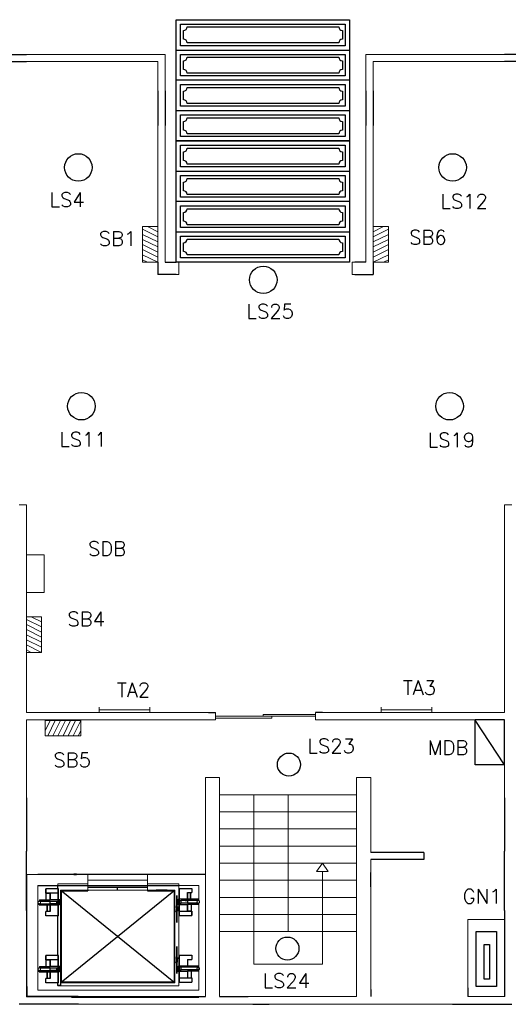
# Model space of a CAD drawing. Header units: millimetres. Extents: x 3577 to 14317, y 1312 to 8167.
# Tile 2 of 3: x 7274 to 10674, y 1312 to 8167. Entities that reach past the tile are written whole.
import ezdxf

# ---------------------------------------------------------------- set-up
doc = ezdxf.new("R2010")
doc.units = ezdxf.units.MM
doc.layers.add('cut', color=6, linetype='Continuous', lineweight=18)
doc.layers.add('Edges', color=7, linetype='Continuous')
doc.layers.add('Legend', color=6, linetype='Continuous')
doc.styles.add('style1', font='txt.shx', dxfattribs={"height": 41})

# ---------------------------------------------------------------- blocks, each defined once
blk = doc.blocks.new('Garage Door - Paneled 10 ft.')
for p, q in [((0, 63), (120, 63)), ((120, 42), (0, 42)), ((0, 21), (120, 21))]:
    blk.add_line(p, q)
for points in [[(0, 0), (0, 84), (120, 84), (120, 0)], [(3, 66), (3, 81), (117, 81), (117, 66)], [(3, 45), (3, 60), (117, 60), (117, 45)], [(3, 24), (3, 39), (117, 39), (117, 24)], [(3, 3), (3, 18), (117, 18), (117, 3)]]:
    blk.add_lwpolyline(points, close=True)
for points in [[(5, 70.5), (5, 76.5)], [(7.5, 79), (112.5, 79)], [(115, 76.5), (115, 70.5)], [(112.5, 68), (7.5, 68)], [(5, 49.5), (5, 55.5)], [(7.5, 58), (112.5, 58)], [(115, 55.5), (115, 49.5)], [(112.5, 47), (7.5, 47)], [(5, 28.5), (5, 34.5)], [(7.5, 37), (112.5, 37)], [(115, 34.5), (115, 28.5)], [(112.5, 26), (7.5, 26)], [(7.5, 16), (112.5, 16)], [(5, 7.5), (5, 13.5)], [(115, 13.5), (115, 7.5)], [(112.5, 5), (7.5, 5)]]:
    blk.add_lwpolyline(points)
for centre, start, end in [((4.9375, 79.0625), 271.3972, 358.6028), ((115.0625, 79.0625), 181.3972, 268.6028), ((4.9375, 67.9375), 1.397181, 88.60282), ((115.0625, 67.9375), 91.39719, 178.6028), ((4.9375, 58.0625), 271.3972, 358.6028), ((115.0625, 58.0625), 181.3972, 268.6028), ((4.9375, 46.9375), 1.397181, 88.60282), ((115.0625, 46.9375), 91.39719, 178.6028), ((4.9375, 37.0625), 271.3972, 358.6028), ((115.0625, 37.0625), 181.3972, 268.6028), ((4.9375, 25.9375), 1.397181, 88.60282), ((115.0625, 25.9375), 91.39719, 178.6028), ((4.9375, 16.0625), 271.3972, 358.6028), ((115.0625, 16.0625), 181.3972, 268.6028), ((4.9375, 4.9375), 1.397181, 88.60282), ((115.0625, 4.9375), 91.39719, 178.6028)]:
    blk.add_arc(centre, 2.5633, start, end)
blk = doc.blocks.new('Otis elevator pl')
at = {"color": 7}
for p, q in [((149.94, 99.57), (36.94, 99.57)), ((134.07, 89.57), (134.07, 90.07)), ((134.57, 91.82), (136.57, 91.82)), ((134.57, 90.07), (134.57, 91.82)), ((136.07, 89.9), (136.57, 89.9)), ((136.07, 89.9), (136.07, 82.21)), ((136.07, 89.9), (136.07, 84.15)), ((136.57, 91.82), (136.57, 92.07)), ((136.57, 91.82), (136.57, 89.9)), ((136.57, 82.21), (136.57, 89.9)), ((136.57, 89.9), (144.98, 89.9)), ((144.98, 89.9), (144.98, 86.88)), ((51.44, 89.52), (42.53, 89.52)), ((42.53, 86.48), (42.53, 89.52)), ((42.94, 86.48), (42.53, 86.48)), ((42.94, 81.85), (42.94, 86.48)), ((45.56, 86.48), (42.94, 86.48)), ((45.56, 81.85), (45.56, 86.48)), ((51.44, 86.48), (45.56, 86.48)), ((51.44, 86.48), (51.44, 89.52)), ((51.44, 81.85), (51.44, 86.48)), ((53.13, 83.44), (53.13, 80.4)), ((53.13, 80.4), (53.13, 83.44)), ((55.07, 89.57), (54.57, 89.57)), ((55.07, 25.57), (55.07, 89.57)), ((55.07, 89.57), (134.07, 89.57)), ((134.07, 25.57), (134.07, 89.57)), ((136.07, 84.15), (136.07, 82.21)), ((141.95, 86.88), (144.98, 86.88)), ((141.95, 86.88), (141.95, 82.21)), ((141.95, 82.21), (141.95, 86.88)), ((141.95, 82.21), (141.95, 86.88)), ((143.81, 86.88), (143.81, 82.21)), ((143.81, 86.88), (143.81, 82.21)), ((144.22, 82.21), (144.22, 86.88)), ((144.22, 82.21), (144.22, 86.88)), ((38.06, 78.24), (38.06, 79.11)), ((38.06, 79.11), (50.16, 79.11)), ((38.06, 78.24), (45.56, 78.24)), ((38.06, 78.24), (38.31, 78.24)), ((38.11, 81.85), (38.11, 80.95)), ((38.11, 81.85), (42.94, 81.85)), ((38.11, 80.95), (50.16, 80.95)), ((38.31, 78.24), (39.06, 78.24)), ((39.06, 80.04), (38.97, 80.04)), ((39.06, 78.24), (40.25, 78.24)), ((40.25, 78.24), (41.81, 78.24)), ((42.94, 81.85), (45.56, 81.85)), ((51.44, 81.85), (45.56, 81.85)), ((45.56, 73.57), (45.56, 78.24)), ((45.56, 78.24), (51.44, 78.24)), ((50.16, 80.95), (50.16, 79.11)), ((51, 80.95), (50.16, 80.95)), ((50.16, 79.11), (51, 79.11)), ((51.44, 80.95), (51, 80.95)), ((51.44, 79.11), (51, 79.11)), ((51.57, 81.85), (51.44, 81.85)), ((51.44, 80.95), (51.44, 81.58)), ((51.44, 81.58), (51.57, 81.58)), ((51.44, 79.11), (51.44, 80.95)), ((51.57, 80.95), (51.44, 80.95)), ((51.44, 78.24), (51.44, 79.11)), ((51.44, 79.11), (51.57, 79.11)), ((51.57, 78.24), (51.44, 78.24)), ((51.44, 70.55), (51.44, 78.24)), ((53.02, 81.85), (51.57, 81.85)), ((51.57, 81.58), (51.84, 81.58)), ((51.84, 80.95), (51.57, 80.95)), ((51.57, 79.11), (51.84, 79.11)), ((51.84, 78.24), (51.57, 78.24)), ((51.84, 81.58), (51.84, 80.95)), ((51.84, 81.58), (52.06, 81.58)), ((51.84, 80.95), (51.84, 79.11)), ((52.06, 80.95), (51.84, 80.95)), ((51.84, 79.11), (52.06, 79.11)), ((51.84, 79.11), (51.84, 78.24)), ((52.06, 78.24), (51.84, 78.24)), ((52.06, 81.58), (52.06, 80.95)), ((53.02, 81.58), (52.06, 81.58)), ((52.06, 80.95), (52.06, 79.11)), ((52.06, 79.11), (52.06, 78.24)), ((53.02, 81.85), (53.02, 81.58)), ((53.13, 80.4), (53.13, 75.77)), ((53.13, 75.77), (53.13, 80.4)), ((134.5, 78.6), (134.5, 78.87)), ((134.57, 78.87), (134.5, 78.87)), ((134.5, 78.6), (134.57, 78.6)), ((135.45, 78.87), (134.57, 78.87)), ((134.57, 78.87), (134.57, 78.6)), ((134.57, 78.6), (136.07, 78.6)), ((135.45, 81.34), (135.45, 82.21)), ((135.45, 82.21), (135.67, 82.21)), ((135.45, 82.21), (135.67, 82.21)), ((135.67, 82.21), (135.45, 82.21)), ((135.67, 81.34), (135.45, 81.34)), ((135.45, 79.5), (135.45, 81.34)), ((135.45, 81.34), (135.67, 81.34)), ((135.45, 79.5), (135.67, 79.5)), ((135.45, 78.87), (135.45, 79.5)), ((135.67, 79.5), (135.45, 79.5)), ((135.67, 78.87), (135.45, 78.87)), ((135.45, 78.6), (135.67, 78.6)), ((135.67, 81.34), (135.67, 82.21)), ((135.67, 82.21), (136.07, 82.21)), ((136.07, 82.21), (135.67, 82.21)), ((135.67, 82.21), (136.07, 82.21)), ((135.67, 79.5), (135.67, 81.34)), ((136.07, 81.34), (135.67, 81.34)), ((135.67, 81.34), (136.07, 81.34)), ((135.67, 79.5), (136.07, 79.5)), ((135.67, 78.87), (135.67, 79.5)), ((136.07, 79.5), (135.67, 79.5)), ((136.07, 78.87), (135.67, 78.87)), ((135.67, 78.6), (136.07, 78.6)), ((136.07, 82.21), (136.07, 81.34)), ((136.07, 82.21), (136.57, 82.21)), ((136.57, 82.21), (136.07, 82.21)), ((136.07, 82.21), (136.07, 81.34)), ((136.07, 82.21), (136.07, 81.34)), ((136.07, 81.34), (136.07, 79.5)), ((136.07, 81.34), (136.51, 81.34)), ((136.07, 81.34), (136.51, 81.34)), ((136.07, 81.34), (136.07, 79.5)), ((136.07, 81.34), (136.07, 79.5)), ((136.07, 79.5), (136.07, 78.87)), ((136.07, 79.5), (136.51, 79.5)), ((136.07, 79.5), (136.07, 78.87)), ((136.51, 79.5), (136.07, 79.5)), ((136.07, 79.5), (136.07, 78.87)), ((136.07, 79.5), (136.07, 78.87)), ((136.07, 78.6), (136.07, 73.97)), ((136.07, 78.6), (136.57, 78.6)), ((136.07, 78.6), (136.07, 73.97)), ((136.51, 81.34), (136.57, 81.34)), ((136.51, 81.34), (136.57, 81.34)), ((136.51, 79.5), (136.51, 81.34)), ((136.51, 79.5), (136.57, 79.5)), ((136.57, 79.5), (136.51, 79.5)), ((136.57, 81.34), (136.57, 82.21)), ((141.95, 82.21), (136.57, 82.21)), ((136.64, 82.21), (136.57, 82.21)), ((136.57, 81.34), (136.57, 79.5)), ((137.35, 81.34), (136.57, 81.34)), ((136.57, 81.34), (137.35, 81.34)), ((137.35, 79.5), (136.57, 79.5)), ((136.57, 78.6), (136.57, 79.5)), ((137.35, 79.5), (136.57, 79.5)), ((136.57, 73.97), (136.57, 78.6)), ((136.57, 78.6), (141.95, 78.6)), ((138.2, 82.21), (136.64, 82.21)), ((137.35, 79.5), (137.35, 81.34)), ((149.46, 81.34), (137.35, 81.34)), ((137.35, 81.34), (138.7, 81.34)), ((149.4, 79.5), (137.35, 79.5)), ((138.7, 79.5), (137.35, 79.5)), ((140.01, 82.21), (138.2, 82.21)), ((138.7, 81.34), (140.27, 81.34)), ((140.27, 79.5), (138.7, 79.5)), ((141.95, 82.21), (140.01, 82.21)), ((141.95, 82.21), (140.01, 82.21)), ((140.27, 81.34), (141.95, 81.34)), ((140.27, 81.34), (141.95, 81.34)), ((141.95, 79.5), (140.27, 79.5)), ((141.95, 79.5), (140.27, 79.5)), ((149.46, 82.21), (141.95, 82.21)), ((143.89, 82.21), (141.95, 82.21)), ((143.89, 82.21), (141.95, 82.21)), ((141.95, 81.34), (141.95, 79.5)), ((141.95, 81.34), (141.95, 79.5)), ((141.95, 78.6), (141.95, 73.97)), ((144.57, 78.6), (141.95, 78.6)), ((141.95, 73.97), (141.95, 78.6)), ((141.95, 73.97), (141.95, 78.6)), ((145.7, 82.21), (143.89, 82.21)), ((145.7, 82.21), (143.89, 82.21)), ((144.57, 78.6), (144.57, 73.97)), ((149.4, 78.6), (144.57, 78.6)), ((147.26, 82.21), (145.7, 82.21)), ((147.26, 82.21), (145.7, 82.21)), ((148.45, 82.21), (147.26, 82.21)), ((148.45, 82.21), (147.26, 82.21)), ((149.2, 82.21), (148.45, 82.21)), ((149.2, 82.21), (148.45, 82.21)), ((149.46, 82.21), (149.2, 82.21)), ((149.46, 82.21), (149.2, 82.21)), ((149.4, 78.6), (149.4, 79.5)), ((149.46, 82.21), (149.46, 81.34)), ((45.56, 73.57), (42.53, 73.57)), ((42.53, 70.55), (42.53, 73.57)), ((51.44, 70.55), (42.53, 70.55)), ((53.13, 72.16), (52.57, 72.16)), ((52.7, 75.51), (52.89, 75.51)), ((52.7, 75.51), (52.7, 73.04)), ((53.13, 73.04), (52.7, 73.04)), ((52.7, 72.16), (52.7, 73.04)), ((52.7, 72.16), (52.89, 72.16)), ((53.13, 72.16), (52.7, 72.16)), ((52.89, 75.77), (53.13, 75.77)), ((53.13, 75.77), (52.89, 75.77)), ((52.89, 75.51), (53.13, 75.51)), ((53.13, 75.51), (52.89, 75.51)), ((52.89, 74.87), (53.13, 74.87)), ((52.89, 73.04), (53.13, 73.04)), ((53.13, 72.16), (52.89, 72.16)), ((52.89, 72.16), (53.13, 72.16)), ((53.13, 75.77), (53.13, 75.51)), ((53.13, 75.77), (53.54, 75.77)), ((53.54, 75.77), (53.13, 75.77)), ((53.13, 75.51), (53.13, 75.77)), ((53.13, 75.77), (53.13, 75.51)), ((53.13, 75.51), (53.13, 75.77)), ((53.54, 75.51), (53.13, 75.51)), ((53.13, 75.51), (53.54, 75.51)), ((53.13, 75.51), (53.13, 74.87)), ((53.13, 74.87), (53.13, 75.51)), ((53.13, 74.87), (53.13, 75.51)), ((53.13, 75.51), (53.13, 74.87)), ((53.13, 74.87), (53.13, 75.51)), ((53.13, 75.51), (53.13, 74.87)), ((53.13, 74.87), (53.54, 74.87)), ((53.54, 74.87), (53.13, 74.87)), ((53.13, 74.87), (53.13, 73.04)), ((53.13, 73.04), (53.13, 74.87)), ((53.13, 73.04), (53.13, 74.87)), ((53.13, 74.87), (53.13, 73.04)), ((53.13, 73.04), (53.54, 73.04)), ((53.13, 72.16), (53.13, 73.04)), ((53.13, 73.04), (53.13, 72.16)), ((53.13, 72.16), (53.13, 73.04)), ((53.13, 73.04), (53.13, 72.16)), ((53.54, 73.04), (53.13, 73.04)), ((53.13, 73.04), (53.13, 64.48)), ((53.13, 72.16), (53.13, 73.04)), ((53.54, 72.16), (53.13, 72.16)), ((53.13, 70.23), (53.13, 72.16)), ((53.13, 72.16), (53.54, 72.16)), ((53.13, 64.48), (53.13, 70.23)), ((53.54, 75.77), (53.76, 75.77)), ((53.76, 75.77), (53.54, 75.77)), ((53.76, 75.51), (53.54, 75.51)), ((53.54, 75.51), (53.76, 75.51)), ((53.76, 74.87), (53.54, 74.87)), ((53.54, 74.87), (53.76, 74.87)), ((53.76, 73.04), (53.54, 73.04)), ((53.54, 73.04), (53.76, 73.04)), ((53.54, 72.16), (53.76, 72.16)), ((53.76, 72.16), (53.54, 72.16)), ((54.57, 75.77), (54.57, 75.51)), ((54.57, 75.51), (54.57, 75.77)), ((136.07, 73.97), (136.07, 70.93)), ((136.07, 73.97), (136.57, 73.97)), ((136.07, 73.97), (136.07, 70.93)), ((136.07, 70.93), (136.57, 70.93)), ((136.57, 70.93), (136.57, 73.97)), ((136.57, 73.97), (141.95, 73.97)), ((136.57, 70.93), (136.57, 43.09)), ((136.57, 70.93), (144.98, 70.93)), ((141.95, 73.97), (144.57, 73.97)), ((144.98, 73.97), (141.95, 73.97)), ((144.98, 73.97), (141.95, 73.97)), ((144.22, 73.97), (143.89, 73.97)), ((144.22, 73.97), (143.89, 73.97)), ((144.49, 73.97), (144.22, 73.97)), ((144.49, 73.97), (144.22, 73.97)), ((144.57, 73.97), (144.49, 73.97)), ((144.57, 73.97), (144.49, 73.97)), ((144.57, 73.97), (144.98, 73.97)), ((144.98, 73.97), (144.98, 70.93)), ((144.98, 73.93), (144.98, 73.97)), ((144.98, 70.93), (144.98, 73.97)), ((144.98, 73.93), (144.98, 73.97)), ((144.98, 70.93), (144.98, 73.97)), ((144.98, 73.93), (144.98, 73.94)), ((144.98, 73.93), (144.98, 73.94)), ((51.44, 42.71), (42.53, 42.71)), ((42.53, 39.67), (42.53, 42.71)), ((42.53, 42.71), (42.53, 39.67)), ((51.44, 39.67), (51.44, 42.71)), ((53.13, 44.59), (53.13, 47.63)), ((53.13, 47.63), (53.13, 44.59)), ((53.13, 39.96), (53.13, 44.59)), ((53.13, 44.59), (53.13, 39.96)), ((136.07, 43.09), (136.57, 43.09)), ((136.07, 43.09), (136.07, 35.4)), ((136.07, 43.09), (136.07, 37.34)), ((136.57, 35.4), (136.57, 43.09)), ((136.57, 43.09), (144.98, 43.09)), ((144.98, 43.09), (144.98, 40.07)), ((38.11, 35.04), (38.11, 34.13)), ((38.11, 35.04), (42.94, 35.04)), ((42.53, 39.71), (42.53, 39.67)), ((42.53, 39.71), (42.53, 39.7)), ((42.94, 39.67), (42.53, 39.67)), ((42.53, 39.67), (45.56, 39.67)), ((42.94, 35.04), (42.94, 39.67)), ((45.56, 39.67), (42.94, 39.67)), ((42.94, 39.67), (43.03, 39.67)), ((42.94, 35.04), (45.56, 35.04)), ((43.03, 39.67), (43.29, 39.67)), ((43.29, 39.67), (43.62, 39.67)), ((45.56, 35.04), (45.56, 39.67)), ((51.44, 39.67), (45.56, 39.67)), ((45.56, 39.67), (45.56, 35.04)), ((51.44, 35.04), (45.56, 35.04)), ((51.44, 35.04), (51.44, 39.67)), ((51.57, 35.04), (51.44, 35.04)), ((51.44, 34.13), (51.44, 34.77)), ((51.44, 34.77), (51.57, 34.77)), ((53.02, 35.04), (51.57, 35.04)), ((51.57, 34.77), (51.84, 34.77)), ((51.84, 34.77), (51.84, 34.13)), ((51.84, 34.77), (52.06, 34.77)), ((51.86, 39.06), (52.7, 39.06)), ((52.7, 39.06), (51.86, 39.06)), ((52.7, 37.23), (51.86, 37.23)), ((52.06, 34.77), (52.06, 34.13)), ((53.02, 34.77), (52.06, 34.77)), ((53.13, 36.35), (52.57, 36.35)), ((52.57, 36.35), (53.13, 36.35)), ((53.13, 39.69), (52.7, 39.69)), ((52.7, 39.06), (52.7, 39.69)), ((52.7, 39.69), (53.13, 39.69)), ((52.7, 39.06), (52.7, 39.69)), ((52.7, 39.69), (52.89, 39.69)), ((52.89, 39.69), (52.7, 39.69)), ((52.7, 39.06), (53.13, 39.06)), ((53.13, 39.06), (52.7, 39.06)), ((52.7, 39.06), (52.7, 37.23)), ((52.7, 37.23), (52.7, 39.06)), ((52.89, 39.06), (52.7, 39.06)), ((52.7, 39.06), (52.89, 39.06)), ((52.7, 37.23), (52.7, 36.35)), ((52.7, 36.35), (52.7, 37.23)), ((52.89, 37.23), (52.7, 37.23)), ((52.7, 37.23), (53.13, 37.23)), ((52.7, 37.23), (52.89, 37.23)), ((53.13, 36.35), (52.7, 36.35)), ((52.7, 36.35), (52.89, 36.35)), ((52.89, 36.35), (52.7, 36.35)), ((52.7, 36.35), (53.13, 36.35)), ((52.89, 39.96), (53.13, 39.96)), ((52.89, 39.96), (53.13, 39.96)), ((53.13, 39.69), (52.89, 39.69)), ((52.89, 39.69), (53.13, 39.69)), ((52.89, 39.06), (53.13, 39.06)), ((53.13, 39.06), (52.89, 39.06)), ((53.13, 37.23), (52.89, 37.23)), ((52.89, 37.23), (53.13, 37.23)), ((52.89, 36.35), (53.13, 36.35)), ((53.13, 36.35), (52.89, 36.35)), ((53.02, 35.04), (53.02, 34.77)), ((53.13, 39.69), (53.13, 39.96)), ((53.13, 39.96), (53.13, 39.69)), ((53.54, 39.96), (53.13, 39.96)), ((53.13, 39.96), (53.54, 39.96)), ((53.13, 39.96), (53.13, 39.69)), ((53.13, 39.69), (53.13, 39.96)), ((53.13, 39.06), (53.13, 39.69)), ((53.13, 39.69), (53.13, 39.06)), ((53.13, 39.69), (53.13, 39.06)), ((53.13, 39.06), (53.13, 39.69)), ((53.13, 39.69), (53.13, 39.06)), ((53.13, 39.06), (53.13, 39.69)), ((53.13, 39.69), (53.54, 39.69)), ((53.54, 39.69), (53.13, 39.69)), ((53.13, 39.06), (53.13, 37.23)), ((53.13, 37.23), (53.13, 39.06)), ((53.13, 39.06), (53.54, 39.06)), ((53.13, 39.06), (53.13, 37.23)), ((53.13, 37.23), (53.13, 39.06)), ((53.54, 39.06), (53.13, 39.06)), ((53.13, 36.35), (53.13, 37.23)), ((53.13, 37.23), (53.13, 36.35)), ((53.13, 37.23), (53.13, 36.35)), ((53.13, 36.35), (53.13, 37.23)), ((53.54, 37.23), (53.13, 37.23)), ((53.13, 36.35), (53.13, 37.23)), ((53.13, 37.23), (53.13, 36.35)), ((53.13, 37.23), (53.54, 37.23)), ((53.13, 36.35), (53.54, 36.35)), ((53.13, 36.35), (53.13, 34.41)), ((53.13, 34.41), (53.13, 36.35)), ((53.54, 36.35), (53.13, 36.35)), ((53.54, 39.96), (53.76, 39.96)), ((53.76, 39.96), (53.54, 39.96)), ((53.76, 39.69), (53.54, 39.69)), ((53.54, 39.69), (53.76, 39.69)), ((53.54, 39.06), (53.76, 39.06)), ((53.76, 39.06), (53.54, 39.06)), ((53.76, 37.23), (53.54, 37.23)), ((53.54, 37.23), (53.76, 37.23)), ((53.76, 36.35), (53.54, 36.35)), ((53.54, 36.35), (53.76, 36.35)), ((54.57, 39.69), (54.57, 39.96)), ((54.57, 39.96), (54.57, 39.69)), ((135.45, 34.52), (135.45, 35.4)), ((135.45, 35.4), (135.67, 35.4)), ((135.67, 35.4), (135.45, 35.4)), ((135.45, 35.4), (135.67, 35.4)), ((135.67, 34.52), (135.45, 34.52)), ((135.45, 32.69), (135.45, 34.52)), ((135.45, 34.52), (135.67, 34.52)), ((135.67, 34.52), (135.67, 35.4)), ((135.67, 35.4), (136.07, 35.4)), ((135.67, 35.4), (136.07, 35.4)), ((136.07, 35.4), (135.67, 35.4)), ((135.67, 32.69), (135.67, 34.52)), ((136.07, 34.52), (135.67, 34.52)), ((135.67, 34.52), (136.07, 34.52)), ((136.07, 37.34), (136.07, 35.4)), ((136.07, 35.4), (136.07, 34.52)), ((136.07, 35.4), (136.57, 35.4)), ((136.07, 35.4), (136.07, 34.52)), ((136.07, 35.4), (136.07, 34.52)), ((136.07, 35.4), (136.07, 34.52)), ((136.57, 35.4), (136.07, 35.4)), ((136.07, 34.52), (136.07, 32.69)), ((136.07, 34.52), (136.51, 34.52)), ((136.07, 34.52), (136.51, 34.52)), ((136.07, 34.52), (136.07, 32.69)), ((136.51, 34.52), (136.57, 34.52)), ((136.51, 34.52), (136.51, 32.69)), ((136.51, 34.52), (136.57, 34.52)), ((141.95, 35.4), (136.57, 35.4)), ((136.57, 34.52), (136.57, 35.4)), ((136.64, 35.4), (136.57, 35.4)), ((136.57, 34.52), (136.57, 32.69)), ((137.35, 34.52), (136.57, 34.52)), ((136.57, 34.52), (137.35, 34.52)), ((138.2, 35.4), (136.64, 35.4)), ((137.35, 32.69), (137.35, 34.52)), ((149.46, 34.52), (137.35, 34.52)), ((137.35, 34.52), (138.7, 34.52)), ((140.01, 35.4), (138.2, 35.4)), ((138.7, 34.52), (140.27, 34.52)), ((141.95, 35.4), (140.01, 35.4)), ((140.27, 34.52), (141.95, 34.52)), ((141.95, 40.07), (144.98, 40.07)), ((141.95, 40.07), (141.95, 35.4)), ((141.95, 35.4), (141.95, 40.07)), ((149.46, 35.4), (141.95, 35.4)), ((143.89, 35.4), (141.95, 35.4)), ((141.95, 34.52), (141.95, 32.69)), ((143.81, 40.07), (143.81, 35.4)), ((145.7, 35.4), (143.89, 35.4)), ((144.22, 35.4), (144.22, 40.07)), ((147.26, 35.4), (145.7, 35.4)), ((147.26, 35.4), (145.7, 35.4)), ((148.45, 35.4), (147.26, 35.4)), ((148.45, 35.4), (147.26, 35.4)), ((149.2, 35.4), (148.45, 35.4)), ((149.2, 35.4), (148.45, 35.4)), ((149.46, 35.4), (149.2, 35.4)), ((149.46, 35.4), (149.2, 35.4)), ((149.46, 35.4), (149.46, 34.52)), ((38.06, 31.43), (38.06, 32.3)), ((38.06, 32.3), (50.16, 32.3)), ((38.06, 31.43), (45.56, 31.43)), ((38.06, 31.43), (38.31, 31.43)), ((38.11, 34.13), (50.16, 34.13)), ((38.31, 31.43), (39.06, 31.43)), ((39.06, 31.43), (40.25, 31.43)), ((40.25, 31.43), (41.81, 31.43)), ((41.81, 31.43), (43.62, 31.43)), ((43.29, 31.43), (43.29, 26.75)), ((43.62, 31.43), (45.56, 31.43)), ((43.71, 26.75), (43.71, 31.43)), ((45.56, 32.3), (45.56, 34.13)), ((45.56, 34.13), (47.24, 34.13)), ((47.24, 32.3), (45.56, 32.3)), ((45.56, 26.75), (45.56, 31.43)), ((45.56, 31.43), (51.44, 31.43)), ((45.56, 31.43), (47.51, 31.43)), ((45.56, 31.43), (45.56, 26.75)), ((50.16, 34.13), (50.16, 32.3)), ((51.44, 34.13), (50.16, 34.13)), ((51.44, 32.3), (50.16, 32.3)), ((51.44, 32.3), (51.44, 34.13)), ((51.57, 34.13), (51.44, 34.13)), ((51.44, 31.43), (51.44, 32.3)), ((51.44, 32.3), (51.57, 32.3)), ((51.57, 31.43), (51.44, 31.43)), ((51.44, 23.74), (51.44, 31.43)), ((51.84, 34.13), (51.57, 34.13)), ((51.57, 32.3), (51.84, 32.3)), ((51.84, 31.43), (51.57, 31.43)), ((51.84, 34.13), (51.84, 32.3)), ((52.06, 34.13), (51.84, 34.13)), ((51.84, 32.3), (52.06, 32.3)), ((51.84, 32.3), (51.84, 31.43)), ((52.06, 31.43), (51.84, 31.43)), ((52.06, 34.13), (52.06, 32.3)), ((52.06, 32.3), (52.06, 31.43)), ((53.13, 34.41), (53.13, 28.66)), ((53.13, 28.66), (53.13, 34.41)), ((134.5, 31.79), (134.5, 32.06)), ((134.57, 32.06), (134.5, 32.06)), ((134.5, 31.79), (134.57, 31.79)), ((135.45, 32.06), (134.57, 32.06)), ((134.57, 32.06), (134.57, 31.79)), ((134.57, 31.79), (136.07, 31.79)), ((135.45, 32.69), (135.67, 32.69)), ((135.45, 32.06), (135.45, 32.69)), ((135.67, 32.69), (135.45, 32.69)), ((135.67, 32.06), (135.45, 32.06)), ((135.45, 31.79), (135.67, 31.79)), ((135.67, 32.69), (136.07, 32.69)), ((135.67, 32.06), (135.67, 32.69)), ((136.07, 32.69), (135.67, 32.69)), ((136.07, 32.06), (135.67, 32.06)), ((135.67, 31.79), (136.07, 31.79)), ((136.07, 32.69), (136.07, 32.06)), ((136.07, 32.69), (136.51, 32.69)), ((136.51, 32.69), (136.07, 32.69)), ((136.07, 32.69), (136.07, 32.06)), ((136.07, 32.69), (136.07, 32.06)), ((136.07, 31.79), (136.07, 27.16)), ((136.07, 31.79), (136.57, 31.79)), ((136.07, 31.79), (136.07, 27.16)), ((136.51, 32.69), (136.57, 32.69)), ((136.57, 32.69), (136.51, 32.69)), ((137.35, 32.69), (136.57, 32.69)), ((136.57, 31.79), (136.57, 32.69)), ((137.35, 32.69), (136.57, 32.69)), ((136.57, 27.16), (136.57, 31.79)), ((136.57, 31.79), (141.95, 31.79)), ((149.4, 32.69), (137.35, 32.69)), ((138.7, 32.69), (137.35, 32.69)), ((140.27, 32.69), (138.7, 32.69)), ((141.95, 32.69), (140.27, 32.69)), ((141.95, 31.79), (141.95, 27.16)), ((144.57, 31.79), (141.95, 31.79)), ((141.95, 27.16), (141.95, 31.79)), ((144.57, 31.79), (144.57, 27.16)), ((149.4, 31.79), (144.57, 31.79)), ((148.45, 33.59), (148.54, 33.59)), ((148.45, 33.59), (148.54, 33.59)), ((149.4, 31.79), (149.4, 32.69)), ((45.56, 26.75), (42.53, 26.75)), ((42.53, 23.74), (42.53, 26.75)), ((51.44, 23.74), (42.53, 23.74)), ((54.57, 25.57), (55.07, 25.57)), ((58.26, 25.57), (55.07, 25.57)), ((56.47, 25.07), (56.47, 25.27)), ((73.57, 25.57), (58.26, 25.57)), ((58.26, 25.27), (58.26, 25.57)), ((59.78, 25.07), (67.53, 25.07)), ((71.22, 25.07), (71.22, 25.27)), ((73.57, 25.07), (73.57, 25.57)), ((115.57, 22.07), (73.57, 22.07)), ((115.44, 21.77), (73.57, 21.77)), ((94.57, 25.07), (94.57, 23.07)), ((115.57, 22.07), (115.44, 21.77)), ((115.57, 21.77), (115.44, 21.77)), ((134.07, 25.57), (115.57, 25.57)), ((115.57, 25.07), (115.57, 25.57)), ((136.57, 21.77), (115.57, 21.77)), ((134.07, 25.57), (134.07, 25.07)), ((136.07, 27.16), (136.07, 24.12)), ((136.07, 27.16), (136.57, 27.16)), ((136.07, 27.16), (136.07, 24.12)), ((136.07, 24.12), (136.57, 24.12)), ((136.57, 24.12), (136.57, 27.16)), ((136.57, 27.16), (141.95, 27.16)), ((136.57, 24.12), (136.57, 22.07)), ((136.57, 24.12), (144.98, 24.12)), ((150.57, 21.77), (136.57, 21.77)), ((141.95, 27.16), (144.57, 27.16)), ((144.98, 27.16), (141.95, 27.16)), ((144.22, 27.16), (143.89, 27.16)), ((144.49, 27.16), (144.22, 27.16)), ((144.57, 27.16), (144.49, 27.16)), ((144.57, 27.16), (144.98, 27.16)), ((144.98, 27.16), (144.98, 24.12)), ((144.98, 24.12), (144.98, 27.16)), ((144.98, 27.12), (144.98, 27.16)), ((144.98, 27.12), (144.98, 27.13)), ((33.07, 14.07), (33.07, 13.97)), ((33.07, 13.97), (69.87, 13.97)), ((69.87, 14.07), (119.15, 14.07)), ((69.87, 14.07), (73.57, 14.07)), ((73.57, 14.07), (115.44, 14.07)), ((115.44, 14.07), (119.15, 14.07)), ((119.15, 14.07), (119.15, 13.97)), ((119.15, 13.97), (122.12, 13.97)), ((122.12, 13.97), (122.12, 14.07)), ((122.12, 13.94), (122.12, 13.97)), ((122.12, 13.94), (123.43, 13.94)), ((123.43, 13.94), (123.43, 13.88)), ((125.31, 13.94), (123.43, 13.94)), ((123.43, 13.88), (125.31, 13.88)), ((125.31, 13.94), (125.31, 13.88)), ((125.31, 13.94), (126.62, 13.94)), ((126.62, 13.97), (126.62, 14.07)), ((126.62, 13.97), (150.57, 13.97)), ((126.62, 13.94), (126.62, 13.97)), ((150.57, 13.97), (150.57, 14.07))]:
    blk.add_line(p, q, dxfattribs=at)
at = {"layer": 'cut', "color": 7}
for p, q in [((33.07, 95.07), (33.07, 99.57)), ((33.07, 99.57), (37.57, 99.57)), ((37.57, 99.57), (149.94, 99.57)), ((149.94, 99.57), (158.27, 99.57)), ((158.27, 95.07), (158.27, 99.57)), ((33.07, 21.77), (33.07, 95.07)), ((149.94, 95.07), (37.57, 95.07)), ((37.57, 95.07), (37.57, 80.81)), ((51.57, 81.85), (51.57, 92.07)), ((51.57, 92.07), (136.57, 92.07)), ((54.57, 89.57), (54.57, 90.07)), ((134.07, 90.07), (54.57, 90.07)), ((134.57, 90.07), (134.07, 90.07)), ((134.57, 78.87), (134.57, 90.07)), ((150.57, 95.07), (149.94, 95.07)), ((150.57, 95.07), (150.57, 21.77)), ((158.27, 14.07), (158.27, 95.07)), ((54.57, 25.57), (54.57, 89.57)), ((37.14, 80.03), (37.17, 80.27)), ((37.14, 80.03), (37.17, 79.79)), ((37.26, 80.49), (37.17, 80.27)), ((37.17, 79.79), (37.26, 79.57)), ((37.41, 80.68), (37.26, 80.49)), ((37.26, 79.57), (37.41, 79.38)), ((37.57, 80.81), (37.41, 80.68)), ((37.41, 79.38), (37.57, 79.26)), ((37.6, 80.82), (37.57, 80.81)), ((37.57, 80.81), (37.57, 79.26)), ((37.57, 79.26), (37.6, 79.24)), ((37.57, 79.26), (37.57, 33.99)), ((37.82, 80.92), (37.6, 80.82)), ((37.6, 79.24), (37.82, 79.15)), ((38.06, 80.95), (37.82, 80.92)), ((37.82, 79.15), (38.06, 79.11)), ((38.06, 80.95), (38.29, 80.92)), ((38.29, 79.15), (38.06, 79.11)), ((38.29, 80.92), (38.51, 80.82)), ((38.51, 79.24), (38.29, 79.15)), ((38.51, 80.82), (38.7, 80.68)), ((38.7, 79.38), (38.51, 79.24)), ((38.7, 80.68), (38.85, 80.49)), ((38.85, 79.57), (38.7, 79.38)), ((38.85, 80.49), (38.94, 80.27)), ((38.94, 79.79), (38.85, 79.57)), ((38.94, 80.27), (38.97, 80.03)), ((38.97, 80.03), (38.94, 79.79)), ((51.57, 81.85), (51.57, 81.58)), ((51.57, 81.58), (51.57, 80.95)), ((51.57, 80.95), (51.57, 79.11)), ((51.57, 79.11), (51.57, 78.24)), ((51.57, 35.04), (51.57, 78.24)), ((134.57, 78.87), (134.57, 78.6)), ((134.57, 32.06), (134.57, 78.6)), ((148.57, 80.66), (148.54, 80.42)), ((148.54, 80.42), (148.57, 80.18)), ((148.66, 80.88), (148.57, 80.66)), ((148.57, 80.18), (148.66, 79.96)), ((148.81, 81.07), (148.66, 80.88)), ((148.66, 79.96), (148.81, 79.77)), ((149, 81.21), (148.81, 81.07)), ((148.81, 79.77), (149, 79.63)), ((149.22, 81.3), (149, 81.21)), ((149, 79.63), (149.22, 79.54)), ((149.46, 81.34), (149.22, 81.3)), ((149.22, 79.54), (149.46, 79.5)), ((149.69, 81.3), (149.46, 81.34)), ((149.46, 79.5), (149.69, 79.54)), ((149.91, 81.21), (149.69, 81.3)), ((149.69, 79.54), (149.91, 79.63)), ((150.1, 81.07), (149.91, 81.21)), ((149.91, 79.63), (150.1, 79.77)), ((150.25, 80.88), (150.1, 81.07)), ((150.1, 79.77), (150.25, 79.96)), ((150.34, 80.66), (150.25, 80.88)), ((150.25, 79.96), (150.34, 80.18)), ((150.37, 80.42), (150.34, 80.66)), ((150.34, 80.18), (150.37, 80.42)), ((51.57, 35.04), (51.57, 34.77)), ((51.57, 34.77), (51.57, 34.13)), ((149.22, 34.49), (149.46, 34.52)), ((149.69, 34.49), (149.46, 34.52)), ((37.17, 33.46), (37.14, 33.22)), ((37.14, 33.22), (37.17, 32.98)), ((37.26, 33.68), (37.17, 33.46)), ((37.17, 32.98), (37.26, 32.76)), ((37.41, 33.87), (37.26, 33.68)), ((37.26, 32.76), (37.41, 32.57)), ((37.57, 33.99), (37.41, 33.87)), ((37.41, 32.57), (37.57, 32.44)), ((37.6, 34.01), (37.57, 33.99)), ((37.57, 32.44), (37.6, 32.42)), ((37.57, 32.44), (37.57, 21.77)), ((37.82, 34.1), (37.6, 34.01)), ((37.6, 32.42), (37.82, 32.33)), ((38.06, 34.13), (37.82, 34.1)), ((37.82, 32.33), (38.06, 32.3)), ((38.29, 34.1), (38.06, 34.13)), ((38.06, 32.3), (38.29, 32.33)), ((38.51, 34.01), (38.29, 34.1)), ((38.29, 32.33), (38.51, 32.42)), ((38.7, 33.87), (38.51, 34.01)), ((38.51, 32.42), (38.7, 32.57)), ((38.85, 33.68), (38.7, 33.87)), ((38.7, 32.57), (38.85, 32.76)), ((38.94, 33.46), (38.85, 33.68)), ((38.85, 32.76), (38.94, 32.98)), ((38.97, 33.22), (38.94, 33.46)), ((38.94, 32.98), (38.97, 33.22)), ((51.57, 34.13), (51.57, 32.3)), ((51.57, 32.3), (51.57, 31.43)), ((51.57, 22.07), (51.57, 31.43)), ((134.57, 32.06), (134.57, 31.79)), ((134.57, 25.07), (134.57, 31.79)), ((148.54, 33.61), (148.57, 33.84)), ((148.57, 33.37), (148.54, 33.61)), ((148.57, 33.84), (148.66, 34.07)), ((148.66, 33.15), (148.57, 33.37)), ((148.66, 34.07), (148.81, 34.26)), ((148.81, 32.96), (148.66, 33.15)), ((148.81, 34.26), (149, 34.4)), ((149, 32.81), (148.81, 32.96)), ((149, 34.4), (149.22, 34.49)), ((149.22, 32.72), (149, 32.81)), ((149.46, 32.69), (149.22, 32.72)), ((149.46, 32.69), (149.69, 32.72)), ((149.91, 34.4), (149.69, 34.49)), ((149.69, 32.72), (149.91, 32.81)), ((150.1, 34.26), (149.91, 34.4)), ((149.91, 32.81), (150.1, 32.96)), ((150.25, 34.07), (150.1, 34.26)), ((150.1, 32.96), (150.25, 33.15)), ((150.34, 33.84), (150.25, 34.07)), ((150.25, 33.15), (150.34, 33.37)), ((150.37, 33.61), (150.34, 33.84)), ((150.37, 33.61), (150.34, 33.37)), ((33.07, 14.07), (33.07, 21.77)), ((51.57, 21.77), (37.57, 21.77)), ((73.57, 22.07), (51.57, 22.07)), ((51.57, 22.07), (51.57, 21.77)), ((51.57, 21.77), (51.57, 20.63)), ((73.57, 21.77), (51.57, 21.77)), ((54.57, 25.07), (54.57, 25.57)), ((56.47, 25.07), (54.57, 25.07)), ((58.26, 25.27), (56.47, 25.27)), ((56.47, 25.07), (71.22, 25.07)), ((71.22, 25.27), (58.26, 25.27)), ((73.57, 25.07), (71.22, 25.07)), ((73.57, 25.07), (94.57, 25.07)), ((73.57, 25.07), (73.57, 23.07)), ((73.57, 23.07), (94.57, 23.07)), ((73.57, 22.07), (73.57, 23.07)), ((73.57, 22.07), (73.57, 21.77)), ((73.57, 21.77), (73.57, 20.63)), ((94.57, 25.07), (115.57, 25.07)), ((94.57, 23.07), (115.57, 23.07)), ((115.44, 21.77), (115.44, 17.92)), ((115.57, 25.07), (134.07, 25.07)), ((115.57, 25.07), (115.57, 23.07)), ((115.57, 23.07), (115.57, 22.07)), ((136.57, 22.07), (115.57, 22.07)), ((115.57, 22.07), (115.57, 21.77)), ((115.57, 21.77), (115.57, 20.63)), ((134.07, 25.07), (134.57, 25.07)), ((136.57, 22.07), (136.57, 21.77)), ((136.57, 21.77), (136.57, 20.63)), ((33.07, 14.07), (69.87, 14.07)), ((73.57, 20.63), (51.57, 20.63)), ((69.87, 14.07), (69.87, 13.97)), ((69.87, 13.97), (73.57, 13.97)), ((73.57, 20.63), (73.57, 17.92)), ((73.57, 17.92), (73.57, 14.07)), ((73.57, 17.92), (115.44, 17.92)), ((73.57, 14.07), (73.57, 13.97)), ((115.44, 17.92), (115.44, 14.07)), ((115.44, 14.07), (115.44, 13.97)), ((119.15, 13.97), (115.44, 13.97)), ((136.57, 20.63), (115.57, 20.63)), ((119.15, 14.07), (122.12, 14.07)), ((122.12, 14.07), (126.62, 14.07)), ((126.62, 14.07), (150.57, 14.07)), ((150.57, 13.97), (158.27, 14.07))]:
    blk.add_line(p, q, dxfattribs=at)
blk = doc.blocks.new('lift')
at = {"layer": 'Edges'}
blk.add_blockref('Otis elevator pl', (-93.76, -99.57), dxfattribs=at)

msp = doc.modelspace()

# ---------------------------------------------------------------- linework, layer by layer
for p, q in [((7174.5, 7925.8), (7320.2, 7925.8)), ((10794, 7925.8), (10648.3, 7925.8)), ((7174.5, 7875.6), (7320.2, 7875.6)), ((10794, 7875.6), (10648.3, 7875.6)), ((8234.8, 7672.1), (8234.8, 7430.8)), ((8285.1, 7672.1), (8285.1, 7430.8)), ((9683.4, 7672.1), (9683.4, 7430.8)), ((9733.6, 7672.1), (9733.6, 7430.8)), ((8234.8, 6478.5), (8234.8, 6428.3)), ((8285.1, 6478.5), (8363.3, 6478.5)), ((9683.4, 6478.5), (9605.1, 6478.5)), ((9733.6, 6478.5), (9733.6, 6428.3)), ((8234.8, 6428.3), (8234.8, 6392.6)), ((8363.3, 6392.5), (8234.8, 6392.6)), ((9605.1, 6392.5), (9733.6, 6392.6)), ((9733.6, 6428.3), (9733.6, 6392.6)), ((8586.6, 3342.7), (8636.8, 3342.7)), ((9381.9, 3342.7), (9331.6, 3342.7)), ((7320.2, 2749.8), (7320.2, 2377.9)), ((10648.3, 2749.8), (10648.3, 2377.9)), ((7320.2, 2327.6), (7320.2, 2377.9)), ((10086.9, 2368.9), (9717.7, 2368.9)), ((10086.9, 2368.9), (10086.9, 2319.2)), ((10648.3, 2327.6), (10648.3, 2377.9)), ((7320.2, 1965.8), (7320.2, 2327.6)), ((10086.9, 2319.2), (9717.7, 2319.2)), ((10648.3, 1965.8), (10648.3, 2327.6)), ((9717.7, 2130.4), (9717.7, 2229.7)), ((8347.4, 1465.4), (7563.1, 2100.9)), ((7563.1, 1465.4), (8347.4, 2100.9)), ((10648.3, 1965.8), (10648.3, 1366.9)), ((7320.2, 1433.1), (7320.2, 1362.8)), ((7322.8, 1435.5), (7322.8, 1366)), ((9717.7, 1415.5), (9717.7, 1365.9)), ((10393.3, 1426.5), (10393.3, 1367.2)), ((7320.2, 1312.5), (7270, 1312.5)), ((7635.2, 1311.8), (7277.8, 1311.8)), ((7682, 1362.8), (7320.2, 1362.8)), ((7682, 1312.5), (7320.2, 1312.5)), ((7680.2, 1366), (7322.8, 1366)), ((7635.2, 1361.4), (8521, 1361.4)), ((7680.2, 1366), (8566, 1366)), ((7682, 1362.8), (8397.6, 1362.8)), ((8665.3, 1366), (8862.7, 1366)), ((8896.2, 1311.8), (8983.5, 1311.8)), ((8958.5, 1312.5), (9010, 1312.5)), ((10286.4, 1312.5), (10648.3, 1312.5)), ((10648.3, 1312.5), (10698.5, 1312.5))]:
    msp.add_line(p, q)
at = {"linetype": 'Continuous', "lineweight": 13}
for p, q in [((7320.2, 7925.8), (8285.1, 7925.8)), ((8285.1, 7925.8), (8285.1, 7875.6)), ((9683.4, 7925.8), (9683.4, 7875.6)), ((10648.3, 7925.8), (9683.4, 7925.8)), ((8234.8, 7875.6), (8234.8, 7672.1)), ((8285.1, 7875.6), (8285.1, 7672.1)), ((9683.4, 7875.6), (9683.4, 7672.1)), ((9733.6, 7875.6), (9733.6, 7672.1)), ((8285.1, 7430.8), (8285.1, 6478.5)), ((9683.4, 7430.8), (9683.4, 6478.5)), ((8363.3, 6478.5), (8380.6, 6478.5)), ((8380.6, 6478.5), (8380.6, 6457)), ((8380.6, 6457), (8380.6, 6435.5)), ((9605.1, 6478.5), (9587.9, 6478.5)), ((9587.9, 6478.5), (9587.9, 6457)), ((9587.9, 6457), (9587.9, 6435.5)), ((8363.3, 6392.5), (8380.6, 6392.5)), ((8380.6, 6435.5), (8380.6, 6414)), ((8380.6, 6414), (8380.6, 6392.5)), ((9587.9, 6435.5), (9587.9, 6414)), ((9587.9, 6414), (9587.9, 6392.5)), ((9605.1, 6392.5), (9587.9, 6392.5)), ((7320.2, 3342.7), (7320.2, 4669.4)), ((10648.3, 3342.7), (10648.3, 4669.4)), ((8636.8, 3292.5), (7320.2, 3292.5)), ((9331.6, 3292.5), (10648.3, 3292.5)), ((7320.2, 3222.1), (7320.2, 2749.8)), ((10648.3, 3222.1), (10648.3, 2749.8)), ((8665.3, 2890), (8566, 2890)), ((8566, 2890), (8566, 1365.9)), ((8665.3, 2890), (8665.3, 2770.8)), ((9618.4, 2770.8), (9618.4, 2890)), ((9618.4, 2890), (9717.7, 2890)), ((9717.7, 2890), (9717.7, 2770.8)), ((8903.6, 2770.8), (8903.6, 1591.8)), ((9717.7, 2770.8), (9717.7, 2368.9)), ((9380.2, 2294.3), (9339.2, 2235.9)), ((9380.2, 2294.3), (9421.1, 2235.9)), ((9717.7, 2319.2), (9717.7, 2229.7)), ((9339.2, 2235.9), (9380.2, 2235.9)), ((9380.2, 1591.8), (9380.2, 2235.9)), ((9421.1, 2235.9), (9380.2, 2235.9)), ((7320.2, 1955.8), (7320.2, 1965.8)), ((7322.8, 1951.8), (7322.8, 1961.8)), ((10393.3, 1867.1), (10393.3, 1875.6)), ((8665.3, 1817.7), (8665.3, 1365.9)), ((9618.4, 1817.7), (9618.4, 1365.9)), ((8903.6, 1591.8), (9380.2, 1591.8))]:
    msp.add_line(p, q, dxfattribs=at)
at = {"lineweight": 13}
for p, q in [((7320.2, 7875.6), (8234.8, 7875.6)), ((10648.3, 7875.6), (9733.6, 7875.6)), ((8234.8, 7430.8), (8234.8, 6478.5)), ((9733.6, 7430.8), (9733.6, 6478.5)), ((7270, 4790), (7320.2, 4790)), ((7320.2, 4790), (7320.2, 4719.7)), ((10698.5, 4790), (10648.3, 4790)), ((10648.3, 4790), (10648.3, 4719.7)), ((7320.2, 4719.7), (7320.2, 4669.4)), ((10648.3, 4719.7), (10648.3, 4669.4)), ((7320.2, 3342.7), (8586.6, 3342.7)), ((7320.2, 3292.5), (7320.2, 3222.1)), ((8636.8, 3330.2), (8636.8, 3342.7)), ((8636.8, 3317.6), (8636.8, 3330.2)), ((8636.8, 3305.1), (8636.8, 3317.6)), ((8636.8, 3317.6), (9331.6, 3317.6)), ((8636.8, 3292.5), (8636.8, 3305.1)), ((8636.8, 3305.1), (9028.8, 3305.1)), ((8968.5, 3330.2), (9331.6, 3330.2)), ((8968.5, 3317.6), (8968.5, 3330.2)), ((9028.8, 3305.1), (9028.8, 3317.6)), ((9331.6, 3330.2), (9331.6, 3342.7)), ((9331.6, 3317.6), (9331.6, 3330.2)), ((9331.6, 3305.1), (9331.6, 3317.6)), ((9331.6, 3292.5), (9331.6, 3305.1)), ((10648.3, 3342.7), (9381.9, 3342.7)), ((10648.3, 3292.5), (10648.3, 3222.1)), ((8665.3, 2651.7), (8665.3, 2770.8)), ((8665.3, 2770.8), (9141.9, 2770.8)), ((9618.4, 2770.8), (9141.9, 2770.8)), ((9141.9, 2770.8), (9141.9, 1817.7)), ((9141.9, 2770.8), (9141.9, 1817.7)), ((9618.4, 2651.7), (9618.4, 2770.8)), ((8665.3, 2532.5), (8665.3, 2651.7)), ((8665.3, 2651.7), (9141.9, 2651.7)), ((9618.4, 2651.7), (9141.9, 2651.7)), ((9618.4, 2532.5), (9618.4, 2651.7)), ((8665.3, 2413.4), (8665.3, 2532.5)), ((8665.3, 2532.5), (9141.9, 2532.5)), ((9618.4, 2532.5), (9141.9, 2532.5)), ((9618.4, 2413.4), (9618.4, 2532.5)), ((8665.3, 2294.3), (8665.3, 2413.4)), ((8665.3, 2413.4), (9141.9, 2413.4)), ((9618.4, 2413.4), (9141.9, 2413.4)), ((9618.4, 2294.3), (9618.4, 2413.4)), ((8665.3, 2175.1), (8665.3, 2294.3)), ((8665.3, 2294.3), (9141.9, 2294.3)), ((9618.4, 2294.3), (9141.9, 2294.3)), ((9618.4, 2175.1), (9618.4, 2294.3)), ((8665.3, 2056), (8665.3, 2175.1)), ((8665.3, 2175.1), (9141.9, 2175.1)), ((9618.4, 2175.1), (9141.9, 2175.1)), ((9618.4, 2056), (9618.4, 2175.1)), ((9717.7, 1415.5), (9717.7, 2130.4)), ((8665.3, 1936.8), (8665.3, 2056)), ((8665.3, 2056), (9141.9, 2056)), ((9618.4, 2056), (9141.9, 2056)), ((9618.4, 1936.8), (9618.4, 2056)), ((7320.2, 1433.1), (7320.2, 1965.8)), ((7322.8, 1435.5), (7322.8, 1961.8)), ((8665.3, 1817.7), (8665.3, 1936.8)), ((8665.3, 1936.8), (9141.9, 1936.8)), ((9618.4, 1936.8), (9141.9, 1936.8)), ((9618.4, 1817.7), (9618.4, 1936.8)), ((10393.3, 1426.5), (10393.3, 1875.6)), ((9141.9, 1817.7), (8665.3, 1817.7)), ((9141.9, 1817.7), (9618.4, 1817.7)), ((7635.2, 1311.8), (8896.2, 1311.8)), ((7682, 1312.5), (8958.5, 1312.5)), ((8665.3, 1365.9), (9419.9, 1365.9)), ((10286.4, 1312.5), (9010, 1312.5)), ((9419.9, 1365.9), (9618.4, 1365.9))]:
    msp.add_line(p, q, dxfattribs=at)
at = {"color": 5, "lineweight": 13}
for p, q in [((8234.8, 6726.3), (8128.7, 6726.3)), ((8128.7, 6726.3), (8128.7, 6478.5)), ((8234.8, 6690.9), (8163.1, 6726.3)), ((8234.8, 6690.9), (8234.8, 6726.3)), ((9733.6, 6690.9), (9733.6, 6726.3)), ((9733.6, 6726.3), (9839.8, 6726.3)), ((9733.6, 6690.9), (9805.4, 6726.3)), ((9839.8, 6726.3), (9839.8, 6478.5)), ((8234.8, 6655.5), (8128.7, 6707.8)), ((8234.8, 6620.1), (8128.7, 6672.4)), ((8234.8, 6655.5), (8234.8, 6690.9)), ((8234.8, 6620.1), (8234.8, 6655.5)), ((9733.6, 6655.5), (9839.8, 6707.8)), ((9733.6, 6655.5), (9733.6, 6690.9)), ((9733.6, 6620.1), (9839.8, 6672.4)), ((9733.6, 6620.1), (9733.6, 6655.5)), ((8234.8, 6584.7), (8128.7, 6637.1)), ((8234.8, 6549.3), (8128.7, 6601.7)), ((8234.8, 6584.7), (8234.8, 6620.1)), ((8234.8, 6549.3), (8234.8, 6584.7)), ((9733.6, 6584.7), (9839.8, 6637.1)), ((9733.6, 6584.7), (9733.6, 6620.1)), ((9733.6, 6549.3), (9839.8, 6601.7)), ((9733.6, 6549.3), (9733.6, 6584.7)), ((8234.8, 6513.9), (8128.7, 6566.3)), ((8234.8, 6478.5), (8128.7, 6530.9)), ((8234.8, 6513.9), (8234.8, 6549.3)), ((8234.8, 6478.5), (8234.8, 6513.9)), ((9733.6, 6513.9), (9839.8, 6566.3)), ((9733.6, 6513.9), (9733.6, 6549.3)), ((9733.6, 6478.5), (9839.8, 6530.9)), ((9733.6, 6478.5), (9733.6, 6513.9)), ((8163.1, 6478.5), (8128.7, 6495.5)), ((8128.7, 6478.5), (8234.8, 6478.5)), ((9839.8, 6478.5), (9733.6, 6478.5)), ((9805.4, 6478.5), (9839.8, 6495.5)), ((7445.1, 4441), (7320.2, 4441)), ((7320.2, 4441), (7320.2, 4180)), ((7445.1, 4441), (7445.1, 4180)), ((7320.2, 4180), (7445.1, 4180)), ((7426.4, 4009.9), (7320.2, 4009.9)), ((7320.2, 4009.9), (7320.2, 3762.2)), ((7426.4, 3939.1), (7320.2, 3991.5)), ((7426.4, 3974.5), (7354.6, 4009.9)), ((7426.4, 3974.5), (7426.4, 4009.9)), ((7426.4, 3903.8), (7320.2, 3956.1)), ((7426.4, 3868.4), (7320.2, 3920.7)), ((7426.4, 3939.1), (7426.4, 3974.5)), ((7426.4, 3903.8), (7426.4, 3939.1)), ((7426.4, 3833), (7320.2, 3885.3)), ((7426.4, 3797.6), (7320.2, 3849.9)), ((7426.4, 3868.4), (7426.4, 3903.8)), ((7426.4, 3833), (7426.4, 3868.4)), ((7426.4, 3762.2), (7320.2, 3814.6)), ((7354.6, 3762.2), (7320.2, 3779.2)), ((7426.4, 3797.6), (7426.4, 3833)), ((7426.4, 3762.2), (7426.4, 3797.6)), ((7320.2, 3762.2), (7426.4, 3762.2)), ((7827.3, 3379.5), (7827.3, 3361.1)), ((7827.3, 3361.1), (8179.7, 3361.1)), ((7827.3, 3361.1), (7827.3, 3342.7)), ((8179.7, 3379.5), (8179.7, 3361.1)), ((8179.7, 3361.1), (8179.7, 3342.7)), ((9788.8, 3379.5), (9788.8, 3361.1)), ((10141.2, 3361.1), (9788.8, 3361.1)), ((9788.8, 3361.1), (9788.8, 3342.7)), ((10141.2, 3379.5), (10141.2, 3361.1)), ((10141.2, 3361.1), (10141.2, 3342.7)), ((7486.3, 3287.2), (7450.9, 3287.2)), ((7450.9, 3287.2), (7450.9, 3181.1)), ((7486.3, 3287.2), (7450.9, 3215.5)), ((7521.7, 3287.2), (7469.3, 3181.1)), ((7521.7, 3287.2), (7486.3, 3287.2)), ((7557.1, 3287.2), (7504.7, 3181.1)), ((7557.1, 3287.2), (7521.7, 3287.2)), ((7592.4, 3287.2), (7540.1, 3181.1)), ((7592.4, 3287.2), (7557.1, 3287.2)), ((7627.8, 3287.2), (7575.5, 3181.1)), ((7627.8, 3287.2), (7592.4, 3287.2)), ((7663.2, 3287.2), (7610.9, 3181.1)), ((7663.2, 3287.2), (7627.8, 3287.2)), ((7698.6, 3287.2), (7646.3, 3181.1)), ((7698.6, 3287.2), (7663.2, 3287.2)), ((7698.6, 3181.1), (7698.6, 3287.2)), ((7450.9, 3181.1), (7698.6, 3181.1)), ((7698.6, 3215.5), (7681.6, 3181.1)), ((10649, 1901.5), (10393.3, 1901.5)), ((10393.3, 1901.5), (10393.3, 1367.2)), ((10649, 1901.5), (10649, 1367.2)), ((10393.3, 1367.2), (10649, 1367.2))]:
    msp.add_line(p, q, dxfattribs=at)
at = {"color": 5}
for points in [[(10450.8, 1818.2), (10592.1, 1818.2), (10592.1, 1436.9), (10450.8, 1436.9)], [(10505.4, 1729.1), (10542.5, 1729.1), (10542.5, 1486.4), (10505.4, 1486.4)]]:
    msp.add_lwpolyline(points, close=True, dxfattribs=at)
for centre, radius in [((7681.9, 7138.6), 95.6), ((10286.5, 7138.6), 95.6), ((8969, 6356), 95.6), ((7703, 5475.6), 95.6), ((10265.5, 5475.6), 95.6), ((9147.1, 2980.9), 80), ((9136.7, 1700.2), 80)]:
    msp.add_circle(centre, radius, dxfattribs=at)
at = {"layer": 'Edges', "color": 5}
msp.add_line((10444.1, 2980.3), (10647.7, 2980.3), dxfattribs=at)
at = {"layer": 'Legend', "color": 5}
for p, q in [((10441.1, 3290.7), (10441.1, 2978.2)), ((10647.1, 3292.5), (10443.4, 3292.5)), ((10648.3, 2982.2), (10648.3, 3292.4)), ((10441.4, 3289.2), (10645.1, 2978.9))]:
    msp.add_line(p, q, dxfattribs=at)

# ---------------------------------------------------------------- block references
at = {"xscale": 10.05062997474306, "yscale": 10.05062997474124, "zscale": 10.05062997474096}
for p in [(8363.3, 7322.8), (8363.3, 6478.5)]:
    msp.add_blockref('Garage Door - Paneled 10 ft.', p, dxfattribs=at)
at = {"xscale": 9.928938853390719, "yscale": 9.928938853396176, "zscale": 99.28938853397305, "rotation": 180}
msp.add_blockref('lift', (7963.4, 1366.1), dxfattribs=at)

# ---------------------------------------------------------------- texts
at = {"linetype": 'Continuous', "lineweight": 13, "insert": (9149.2, 1936.7), "char_height": 251.266, "width": 4669.192, "attachment_point": 2}
msp.add_mtext('{\\fAgency FB|b0|i0|c0|p34;\\H2.4x; \\P\\H0.3333x;(Ground Floor)\\PFittings and Fixtures}', dxfattribs=at)
at = {"layer": 'Legend', "char_height": 100, "width": 307.012, "attachment_point": 1, "style": 'style1'}
for s, insert in [('{\\C7;LS4}', (7481.3, 6964.2)), ('{\\C7;LS12}', (10201.4, 6953.1)), ('{\\C7;SB1}', (7823.3, 6693)), ('{\\C7;SB6}', (9984, 6701.7)), ('{\\C7;LS25}', (8851.8, 6186.9)), ('{\\C7;LS11}', (7549.5, 5294.4)), ('{\\C7;LS19}', (10112.9, 5290.3)), ('{\\C7;SDB}', (7748.6, 4534.3)), ('{\\C7;SB4}', (7606.2, 4043.9)), ('{\\C7;TA3}', (9939.9, 3565.6)), ('{\\C7;TA2}', (7950.1, 3550.8)), ('{\\C7;LS23}', (9276.1, 3160.4)), ('{\\C7;MDB}', (10113.3, 3149.1)), ('{\\C7;SB5}', (7508, 3063.3)), ('{\\C7;GN1}', (10356.8, 2113.5)), ('{\\C7;LS24}', (8963.8, 1525.5))]:
    msp.add_mtext(s, dxfattribs=dict(at, insert=insert))

doc.saveas('drawing.dxf')
